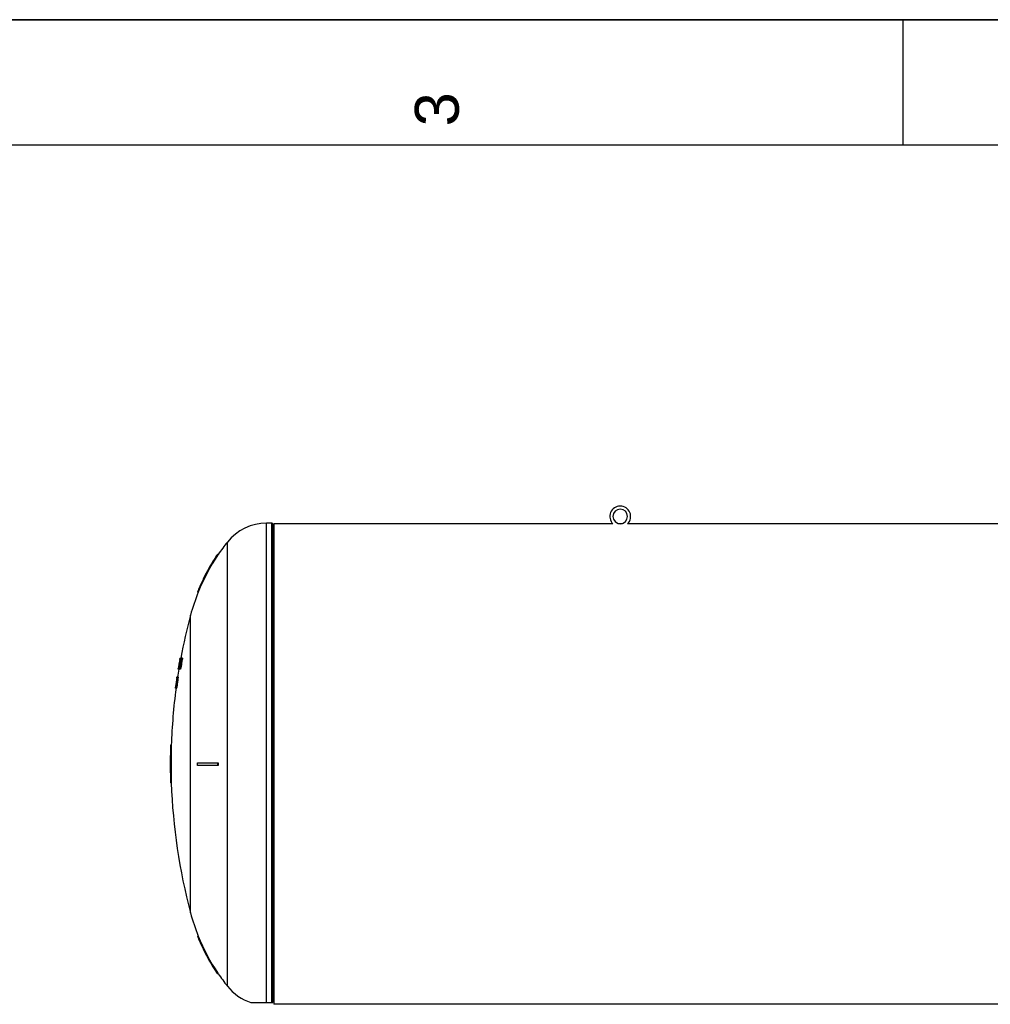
# Model space of a CAD drawing. Header units: millimetres. Extents: x 0 to 297, y 0 to 210.
# Tile 11 of 23: x 78 to 155, y 132 to 210. Entities that reach past the tile are written whole.
import ezdxf

# ---------------------------------------------------------------- set-up
doc = ezdxf.new("R2010")
doc.units = ezdxf.units.MM
doc.header["$LTSCALE"] = 16.335
doc.layers.get('0').update_dxf_attribs({"linetype": 'CONTINUOUS'})
doc.layers.add('AXES_REF', color=7, linetype='CONTINUOUS')
doc.layers.add('SURFACES', color=7, linetype='CONTINUOUS')
doc.styles.add('TEXTSTYLE_2', font='arial.ttf')

# ---------------------------------------------------------------- blocks, each defined once
blk = doc.blocks.new('MARGEA4_BL0', base_point=(148.514, 105.014))
at = {"color": 7, "linetype": 'Continuous'}
for p, q in [((297.014, 210.014), (0.014, 210.014)), ((148.514, 210.014), (148.514, 200.014)), ((287.014, 200.014), (10.014, 200.014))]:
    blk.add_line(p, q, dxfattribs=at)
at = {"color": 5, "linetype": 'Continuous', "style": 'TEXTSTYLE_2', "oblique": 0.00002}
blk.add_text('3', height=3.5, rotation=90, dxfattribs=at).set_placement((113.139, 201.514))

msp = doc.modelspace()

# ---------------------------------------------------------------- linework, layer by layer
at = {"color": 7, "linetype": 'Continuous'}
for p, q in [((0, 210), (297, 210)), ((98.332, 131.705), (98.332, 169.785)), ((125.852, 169.845), (125.821, 169.845)), ((125.889, 169.845), (125.852, 169.845)), ((125.936, 169.845), (125.889, 169.845)), ((126.15, 169.845), (126.113, 169.845)), ((126.181, 169.845), (126.15, 169.845)), ((93.902, 167.405), (93.886, 167.381)), ((93.902, 167.405), (93.886, 167.381)), ((93.975, 167.405), (93.902, 167.405)), ((93.952, 167.372), (93.975, 167.405)), ((93.953, 167.372), (93.975, 167.405)), ((92.324, 164.427), (92.315, 164.405)), ((92.324, 164.427), (92.315, 164.405)), ((92.38, 164.405), (92.315, 164.405)), ((90.819, 158.504), (90.809, 158.447)), ((90.829, 158.562), (90.819, 158.504)), ((90.837, 158.487), (90.823, 158.418)), ((90.85, 158.638), (90.837, 158.562)), ((90.847, 158.562), (90.837, 158.562)), ((90.851, 158.556), (90.837, 158.487)), ((90.847, 158.657), (90.85, 158.677)), ((90.851, 158.556), (90.847, 158.535)), ((90.862, 158.715), (90.85, 158.638)), ((90.85, 158.677), (90.854, 158.705)), ((90.863, 158.638), (90.85, 158.638)), ((90.862, 158.715), (90.851, 158.643)), ((90.866, 158.627), (90.851, 158.556)), ((90.852, 158.689), (90.856, 158.715)), ((90.856, 158.715), (90.858, 158.728)), ((90.867, 158.753), (90.862, 158.715)), ((90.88, 158.715), (90.862, 158.715)), ((90.884, 158.523), (90.863, 158.523)), ((90.882, 158.699), (90.866, 158.627)), ((90.882, 158.699), (90.866, 158.627)), ((90.869, 158.772), (90.867, 158.753)), ((90.888, 158.753), (90.867, 158.753)), ((90.87, 158.791), (90.868, 158.772)), ((90.892, 158.772), (90.869, 158.772)), ((90.876, 158.83), (90.87, 158.791)), ((90.896, 158.791), (90.87, 158.791)), ((90.887, 158.887), (90.876, 158.83)), ((90.905, 158.83), (90.876, 158.83)), ((90.898, 158.772), (90.882, 158.699)), ((90.883, 158.638), (90.901, 158.725)), ((90.886, 158.746), (90.892, 158.772)), ((90.886, 158.746), (90.892, 158.772)), ((90.92, 158.887), (90.887, 158.887)), ((90.887, 158.659), (90.901, 158.725)), ((90.902, 158.699), (90.889, 158.638)), ((90.889, 158.638), (90.904, 158.638)), ((90.892, 158.523), (90.891, 158.523)), ((90.904, 158.983), (90.894, 158.926)), ((90.92, 158.926), (90.894, 158.926)), ((90.91, 158.83), (90.898, 158.772)), ((90.912, 158.772), (90.898, 158.772)), ((90.955, 158.523), (90.9, 158.523)), ((90.901, 158.725), (90.92, 158.811)), ((90.901, 158.725), (90.912, 158.772)), ((90.917, 158.766), (90.902, 158.699)), ((90.912, 159.021), (90.904, 158.983)), ((90.914, 159.002), (90.904, 158.945)), ((90.924, 158.906), (90.91, 158.83)), ((90.924, 158.83), (90.91, 158.83)), ((90.924, 159.104), (90.911, 159.034)), ((90.912, 159.024), (90.912, 159.021)), ((90.924, 159.002), (90.912, 158.945)), ((90.927, 158.945), (90.912, 158.945)), ((90.912, 158.772), (90.92, 158.811)), ((90.923, 159.053), (90.914, 159.002)), ((90.915, 159.047), (90.925, 159.098)), ((90.925, 158.806), (90.917, 158.766)), ((90.92, 158.811), (90.939, 158.897)), ((90.92, 158.811), (90.928, 158.846)), ((90.92, 158.638), (90.968, 158.638)), ((90.927, 159.079), (90.923, 159.053)), ((90.93, 159.139), (90.924, 159.104)), ((90.932, 159.04), (90.924, 159.002)), ((90.941, 159.002), (90.924, 159.002)), ((90.941, 158.906), (90.924, 158.906)), ((90.934, 158.845), (90.925, 158.806)), ((90.932, 159.107), (90.927, 159.079)), ((90.94, 159.079), (90.927, 159.079)), ((90.928, 158.846), (90.939, 158.897)), ((90.929, 159.047), (90.94, 159.098)), ((90.932, 159.149), (90.93, 159.139)), ((90.944, 159.021), (90.931, 158.945)), ((90.95, 158.945), (90.931, 158.945)), ((90.937, 159.136), (90.932, 159.107)), ((90.933, 159.044), (90.932, 159.04)), ((90.941, 159.04), (90.932, 159.04)), ((90.939, 159.06), (90.933, 159.044)), ((90.942, 158.881), (90.934, 158.845)), ((90.936, 159.002), (90.941, 159.04)), ((90.939, 159.155), (90.937, 159.139)), ((90.937, 159.139), (90.937, 159.136)), ((90.949, 159.136), (90.937, 159.136)), ((90.938, 159.155), (90.957, 159.155)), ((90.941, 159.06), (90.939, 159.06)), ((90.939, 158.897), (90.958, 158.983)), ((90.939, 158.897), (90.95, 158.945)), ((90.94, 159.098), (90.949, 159.136)), ((90.941, 159.056), (90.941, 159.06)), ((90.941, 159.04), (90.941, 159.056)), ((90.956, 158.942), (90.942, 158.881)), ((90.956, 159.098), (90.944, 159.021)), ((90.967, 159.021), (90.944, 159.021)), ((90.949, 159.136), (90.956, 159.152)), ((90.949, 159.136), (90.952, 159.143)), ((90.95, 158.945), (90.958, 158.983)), ((90.955, 158.543), (90.965, 158.619)), ((90.96, 159.136), (90.956, 159.098)), ((90.985, 159.098), (90.956, 159.098)), ((90.97, 159.002), (90.956, 158.942)), ((90.963, 158.677), (90.957, 158.677)), ((90.958, 158.983), (90.978, 159.069)), ((90.958, 158.983), (90.966, 159.017)), ((90.959, 159.155), (90.96, 159.139)), ((90.995, 159.155), (90.959, 159.155)), ((90.96, 159.139), (90.96, 159.136)), ((90.998, 159.136), (90.96, 159.136)), ((90.974, 158.619), (90.962, 158.543)), ((91.023, 158.543), (90.962, 158.543)), ((90.964, 158.673), (90.963, 158.677)), ((90.968, 158.657), (90.964, 158.673)), ((90.965, 158.619), (90.968, 158.657)), ((90.966, 159.017), (90.978, 159.069)), ((90.971, 158.753), (90.976, 158.753)), ((90.981, 158.677), (90.974, 158.619)), ((91.035, 158.619), (90.974, 158.619)), ((90.976, 158.753), (90.991, 158.791)), ((90.976, 158.753), (90.984, 158.772)), ((90.978, 159.069), (90.998, 159.155)), ((90.978, 159.069), (90.987, 159.106)), ((90.988, 158.744), (90.981, 158.715)), ((90.981, 158.715), (90.981, 158.702)), ((91.042, 158.715), (90.981, 158.715)), ((90.981, 158.702), (90.981, 158.677)), ((91.042, 158.677), (90.981, 158.677)), ((90.984, 158.772), (90.989, 158.785)), ((90.987, 159.106), (90.996, 159.145)), ((90.987, 158.945), (90.997, 158.996)), ((90.988, 158.945), (90.987, 158.945)), ((90.996, 158.772), (90.988, 158.744)), ((90.991, 158.791), (91.001, 158.83)), ((91.006, 159.002), (90.993, 158.945)), ((91.025, 158.945), (90.993, 158.945)), ((91.01, 158.83), (90.996, 158.772)), ((91.058, 158.772), (90.996, 158.772)), ((90.997, 158.996), (91.002, 159.021)), ((91.001, 158.83), (91.018, 158.906)), ((91.002, 159.021), (91.008, 159.047)), ((91.004, 159.155), (91.11, 159.155)), ((91.017, 159.04), (91.006, 159.002)), ((91.035, 159.002), (91.006, 159.002)), ((91.008, 159.047), (91.021, 159.098)), ((91.025, 158.906), (91.01, 158.83)), ((91.071, 158.83), (91.01, 158.83)), ((91.027, 159.06), (91.017, 159.04)), ((91.032, 159.04), (91.017, 159.04)), ((91.021, 159.098), (91.033, 159.136)), ((91.035, 158.619), (91.023, 158.543)), ((91.025, 158.945), (91.032, 159.002)), ((91.086, 158.906), (91.025, 158.906)), ((91.032, 159.06), (91.027, 159.06)), ((91.032, 159.056), (91.032, 159.06)), ((91.035, 159.04), (91.032, 159.056)), ((91.032, 159.002), (91.035, 159.04)), ((91.044, 159.021), (91.032, 158.945)), ((91.093, 158.945), (91.032, 158.945)), ((91.033, 159.136), (91.044, 159.152)), ((91.042, 158.677), (91.035, 158.619)), ((91.05, 158.744), (91.042, 158.715)), ((91.042, 158.715), (91.042, 158.677)), ((91.053, 159.098), (91.044, 159.021)), ((91.106, 159.021), (91.044, 159.021)), ((91.048, 159.155), (91.053, 159.139)), ((91.048, 159.155), (91.05, 159.149)), ((91.05, 159.149), (91.052, 159.143)), ((91.058, 158.772), (91.05, 158.744)), ((91.052, 159.143), (91.054, 159.136)), ((91.054, 159.136), (91.053, 159.098)), ((91.114, 159.098), (91.053, 159.098)), ((91.116, 159.136), (91.054, 159.136)), ((91.071, 158.83), (91.058, 158.772)), ((91.086, 158.906), (91.071, 158.83)), ((91.106, 159.021), (91.093, 158.945)), ((91.114, 159.098), (91.106, 159.021)), ((91.116, 159.136), (91.114, 159.098)), ((90.778, 158.274), (90.775, 158.258)), ((90.782, 158.3), (90.778, 158.274)), ((90.78, 158.274), (90.785, 158.303)), ((90.783, 158.265), (90.78, 158.255)), ((90.84, 158.255), (90.78, 158.255)), ((90.789, 158.338), (90.782, 158.3)), ((90.785, 158.274), (90.783, 158.265)), ((90.785, 158.303), (90.789, 158.332)), ((90.79, 158.3), (90.785, 158.274)), ((90.792, 158.274), (90.785, 158.274)), ((90.789, 158.332), (90.798, 158.386)), ((90.789, 158.332), (90.798, 158.386)), ((90.795, 158.377), (90.789, 158.338)), ((90.793, 158.313), (90.79, 158.3)), ((90.798, 158.338), (90.793, 158.313)), ((90.8, 158.389), (90.797, 158.37)), ((90.807, 158.389), (90.798, 158.338)), ((90.809, 158.447), (90.8, 158.389)), ((90.816, 158.44), (90.807, 158.389)), ((90.823, 158.418), (90.809, 158.351)), ((90.809, 158.351), (90.855, 158.351)), ((90.821, 158.466), (90.816, 158.44)), ((90.828, 158.466), (90.821, 158.466)), ((90.881, 158.255), (90.845, 158.255)), ((90.881, 158.274), (90.882, 158.313)), ((90.883, 158.255), (90.881, 158.274)), ((90.882, 158.313), (90.885, 158.351)), ((90.885, 158.351), (90.891, 158.399)), ((90.891, 158.399), (90.892, 158.408)), ((90.892, 158.408), (90.899, 158.456)), ((90.902, 158.274), (90.893, 158.255)), ((90.954, 158.255), (90.893, 158.255)), ((90.898, 158.389), (90.897, 158.37)), ((90.897, 158.37), (90.899, 158.354)), ((90.924, 158.37), (90.897, 158.37)), ((90.902, 158.428), (90.898, 158.389)), ((90.924, 158.389), (90.898, 158.389)), ((90.899, 158.456), (90.901, 158.466)), ((90.899, 158.354), (90.9, 158.351)), ((90.9, 158.351), (90.908, 158.351)), ((90.907, 158.466), (90.902, 158.428)), ((90.933, 158.428), (90.902, 158.428)), ((90.914, 158.313), (90.902, 158.274)), ((90.963, 158.274), (90.902, 158.274)), ((90.941, 158.466), (90.907, 158.466)), ((90.908, 158.351), (90.918, 158.37)), ((90.925, 158.351), (90.914, 158.313)), ((90.975, 158.313), (90.914, 158.313)), ((90.918, 158.37), (90.924, 158.389)), ((90.924, 158.389), (90.933, 158.428)), ((90.937, 158.408), (90.925, 158.351)), ((90.986, 158.351), (90.925, 158.351)), ((90.933, 158.428), (90.941, 158.466)), ((90.949, 158.466), (90.937, 158.408)), ((90.998, 158.408), (90.937, 158.408)), ((91.01, 158.466), (90.949, 158.466)), ((90.963, 158.274), (90.954, 158.255)), ((90.975, 158.313), (90.963, 158.274)), ((90.986, 158.351), (90.975, 158.313)), ((90.998, 158.408), (90.986, 158.351)), ((91.01, 158.466), (90.998, 158.408)), ((90.574, 156.908), (90.566, 156.857)), ((90.576, 156.924), (90.574, 156.908)), ((90.58, 156.908), (90.576, 156.87)), ((90.589, 156.985), (90.58, 156.908)), ((90.586, 156.908), (90.58, 156.908)), ((90.598, 156.966), (90.587, 156.889)), ((90.594, 157.023), (90.589, 156.985)), ((90.604, 157.1), (90.594, 157.023)), ((90.604, 157.023), (90.594, 157.023)), ((90.607, 157.023), (90.598, 156.966)), ((90.605, 156.966), (90.598, 156.966)), ((90.603, 156.908), (90.6, 156.87)), ((90.611, 156.985), (90.603, 156.908)), ((90.615, 156.908), (90.603, 156.908)), ((90.61, 157.138), (90.604, 157.1)), ((90.616, 157.087), (90.607, 157.023)), ((90.607, 156.87), (90.615, 156.908)), ((90.625, 157.138), (90.61, 157.138)), ((90.616, 157.023), (90.611, 156.985)), ((90.621, 157.119), (90.616, 157.087)), ((90.626, 157.1), (90.616, 157.023)), ((90.634, 157.023), (90.616, 157.023)), ((90.63, 156.966), (90.617, 156.889)), ((90.631, 157.138), (90.626, 157.1)), ((90.64, 157.349), (90.629, 157.272)), ((90.64, 157.272), (90.629, 157.272)), ((90.638, 157.023), (90.63, 156.966)), ((90.69, 156.966), (90.63, 156.966)), ((90.651, 157.138), (90.631, 157.138)), ((90.648, 157.087), (90.638, 157.023)), ((90.699, 157.023), (90.638, 157.023)), ((90.646, 157.387), (90.64, 157.349)), ((90.652, 157.339), (90.645, 157.291)), ((90.658, 157.464), (90.646, 157.387)), ((90.656, 157.387), (90.646, 157.387)), ((90.653, 157.119), (90.648, 157.087)), ((90.662, 157.349), (90.65, 157.272)), ((90.67, 157.272), (90.65, 157.272)), ((90.659, 157.387), (90.652, 157.339)), ((90.713, 157.119), (90.653, 157.119)), ((90.658, 157.502), (90.656, 157.486)), ((90.662, 157.528), (90.658, 157.502)), ((90.664, 157.502), (90.658, 157.464)), ((90.667, 157.445), (90.659, 157.387)), ((90.669, 157.579), (90.662, 157.528)), ((90.668, 157.387), (90.662, 157.349)), ((90.671, 157.54), (90.664, 157.502)), ((90.671, 157.502), (90.664, 157.502)), ((90.673, 157.496), (90.667, 157.445)), ((90.674, 157.445), (90.667, 157.445)), ((90.681, 157.464), (90.668, 157.387)), ((90.686, 157.387), (90.668, 157.387)), ((90.673, 157.607), (90.669, 157.579)), ((90.672, 157.544), (90.671, 157.54)), ((90.676, 157.56), (90.672, 157.544)), ((90.677, 157.636), (90.673, 157.607)), ((90.673, 157.569), (90.675, 157.579)), ((90.677, 157.521), (90.673, 157.496)), ((90.675, 157.579), (90.68, 157.607)), ((90.678, 157.639), (90.677, 157.636)), ((90.685, 157.636), (90.677, 157.636)), ((90.684, 157.579), (90.677, 157.521)), ((90.686, 157.521), (90.677, 157.521)), ((90.69, 157.387), (90.677, 157.291)), ((90.738, 157.291), (90.677, 157.291)), ((90.68, 157.655), (90.678, 157.639)), ((90.69, 156.966), (90.678, 156.889)), ((90.68, 157.655), (90.709, 157.655)), ((90.68, 157.607), (90.683, 157.627)), ((90.688, 157.502), (90.681, 157.464)), ((90.687, 157.607), (90.684, 157.579)), ((90.703, 157.579), (90.684, 157.579)), ((90.69, 157.636), (90.687, 157.607)), ((90.695, 157.54), (90.688, 157.502)), ((90.7, 157.502), (90.688, 157.502)), ((90.69, 157.655), (90.69, 157.639)), ((90.69, 157.652), (90.69, 157.655)), ((90.69, 157.639), (90.69, 157.636)), ((90.709, 157.636), (90.69, 157.636)), ((90.698, 157.445), (90.69, 157.387)), ((90.751, 157.387), (90.69, 157.387)), ((90.699, 157.023), (90.69, 156.966)), ((90.692, 157.55), (90.697, 157.579)), ((90.696, 157.543), (90.695, 157.54)), ((90.703, 157.54), (90.695, 157.54)), ((90.702, 157.56), (90.696, 157.543)), ((90.702, 157.56), (90.696, 157.543)), ((90.697, 157.579), (90.703, 157.607)), ((90.708, 157.521), (90.698, 157.445)), ((90.759, 157.445), (90.698, 157.445)), ((90.709, 157.087), (90.699, 157.023)), ((90.7, 157.502), (90.703, 157.54)), ((90.702, 157.556), (90.702, 157.56)), ((90.703, 157.54), (90.702, 157.556)), ((90.703, 157.607), (90.709, 157.636)), ((90.714, 157.579), (90.708, 157.521)), ((90.768, 157.521), (90.708, 157.521)), ((90.713, 157.119), (90.709, 157.087)), ((90.716, 157.607), (90.714, 157.579)), ((90.774, 157.579), (90.714, 157.579)), ((90.716, 157.655), (90.718, 157.636)), ((90.716, 157.655), (90.717, 157.649)), ((90.777, 157.655), (90.716, 157.655)), ((90.718, 157.636), (90.716, 157.607)), ((90.717, 157.649), (90.718, 157.643)), ((90.718, 157.643), (90.718, 157.636)), ((90.779, 157.636), (90.718, 157.636)), ((90.744, 157.339), (90.738, 157.291)), ((90.751, 157.387), (90.744, 157.339)), ((90.759, 157.445), (90.751, 157.387)), ((90.768, 157.521), (90.759, 157.445)), ((90.774, 157.579), (90.768, 157.521)), ((90.777, 157.607), (90.774, 157.579)), ((90.777, 157.655), (90.779, 157.636)), ((90.777, 157.655), (90.778, 157.649)), ((90.779, 157.636), (90.777, 157.607)), ((90.778, 157.649), (90.778, 157.643)), ((90.778, 157.643), (90.779, 157.636)), ((90.552, 156.758), (90.551, 156.755)), ((90.649, 156.755), (90.551, 156.755)), ((90.554, 156.774), (90.552, 156.758)), ((90.559, 156.803), (90.554, 156.774)), ((90.562, 156.774), (90.554, 156.774)), ((90.563, 156.832), (90.559, 156.803)), ((90.563, 156.832), (90.561, 156.822)), ((90.562, 156.774), (90.565, 156.803)), ((90.563, 156.758), (90.562, 156.755)), ((90.566, 156.857), (90.563, 156.832)), ((90.575, 156.832), (90.563, 156.832)), ((90.567, 156.774), (90.563, 156.758)), ((90.565, 156.803), (90.568, 156.832)), ((90.572, 156.803), (90.567, 156.774)), ((90.588, 156.774), (90.567, 156.774)), ((90.577, 156.832), (90.572, 156.803)), ((90.576, 156.87), (90.575, 156.854)), ((90.575, 156.854), (90.575, 156.851)), ((90.577, 156.832), (90.576, 156.822)), ((90.582, 156.861), (90.577, 156.832)), ((90.59, 156.832), (90.577, 156.832)), ((90.587, 156.889), (90.582, 156.861)), ((90.586, 156.774), (90.588, 156.803)), ((90.601, 156.889), (90.587, 156.889)), ((90.588, 156.803), (90.59, 156.832)), ((90.589, 156.758), (90.588, 156.755)), ((90.589, 156.758), (90.588, 156.755)), ((90.595, 156.774), (90.589, 156.758)), ((90.59, 156.832), (90.595, 156.88)), ((90.601, 156.803), (90.595, 156.774)), ((90.656, 156.774), (90.595, 156.774)), ((90.6, 156.87), (90.601, 156.854)), ((90.607, 156.87), (90.6, 156.87)), ((90.601, 156.851), (90.606, 156.867)), ((90.601, 156.854), (90.601, 156.851)), ((90.607, 156.832), (90.601, 156.803)), ((90.607, 156.832), (90.605, 156.822)), ((90.606, 156.867), (90.607, 156.87)), ((90.612, 156.861), (90.607, 156.832)), ((90.668, 156.832), (90.607, 156.832)), ((90.617, 156.889), (90.612, 156.861)), ((90.678, 156.889), (90.617, 156.889)), ((90.656, 156.774), (90.649, 156.755)), ((90.651, 156.762), (90.649, 156.755)), ((90.653, 156.768), (90.651, 156.762)), ((90.656, 156.774), (90.653, 156.768)), ((90.662, 156.803), (90.656, 156.774)), ((90.668, 156.832), (90.662, 156.803)), ((90.673, 156.861), (90.668, 156.832)), ((90.678, 156.889), (90.673, 156.861)), ((90.236, 152.205), (90.176, 152.205)), ((90.152, 150.805), (90.236, 150.805)), ((92.315, 150.805), (93.975, 150.805)), ((90.236, 150.605), (90.152, 150.605)), ((93.975, 150.605), (92.315, 150.605)), ((90.236, 149.205), (90.176, 149.205)), ((92.315, 137.005), (92.325, 136.982)), ((92.315, 137.005), (92.324, 136.982)), ((92.38, 137.005), (92.315, 137.005)), ((93.886, 134.03), (93.902, 134.005)), ((93.886, 134.029), (93.902, 134.005)), ((93.975, 134.005), (93.902, 134.005)), ((93.975, 134.005), (93.952, 134.038)), ((93.975, 134.005), (93.953, 134.039)), ((96.583, 131.705), (98.332, 131.705))]:
    msp.add_line(p, q, dxfattribs=at)
at = {"color": 9, "linetype": 'Continuous'}
for p, q in [((97.832, 131.705), (97.832, 169.905)), ((98.232, 131.705), (98.232, 169.905))]:
    msp.add_line(p, q, dxfattribs=at)
at = {"color": 7, "linetype": 'Continuous'}
for points in [[(126.113, 169.845), (126.067, 169.845), (126.041, 169.844), (126.015, 169.844), (125.988, 169.844), (125.962, 169.844), (125.936, 169.845)], [(90.952, 159.143), (90.954, 159.149), (90.956, 159.152)]]:
    msp.add_lwpolyline(points, dxfattribs=at)
for centre, radius, start, end in [((126.001, 170.434), 0.83, 314.77246, 225.22754), ((126.001, 170.434), 0.58, 270.06314, 269.93686), ((98.232, 169.805), 0.1, 358.60367, 90), ((98.432, 169.8), 0.1, 178.60367, 252.02849), ((107.265, 158.417), 16.044, 146.07258, 158.0853), ((107.225, 158.438), 16.06, 146.1611, 147.81971), ((107.224, 158.439), 16.058, 150.19494, 151.8647), ((107.22, 158.441), 16.054, 150.00226, 150.19485), ((107.229, 158.436), 16.064, 148.33776, 150.00211), ((107.232, 158.434), 16.067, 147.8196, 148.33783), ((107.224, 158.439), 16.058, 152.38062, 154.05219), ((107.225, 158.438), 16.06, 151.8647, 152.38062), ((107.225, 158.438), 16.06, 156.41966, 158.10551), ((107.232, 158.435), 16.068, 155.91256, 156.41979), ((107.229, 158.436), 16.064, 154.2322, 155.91263), ((107.22, 158.441), 16.054, 154.05228, 154.23204), ((136.212, 150.705), 46.049, 170.17682, 170.2977), ((136.212, 150.705), 46.058, 169.99877, 170.17861), ((136.212, 150.705), 45.996, 170.21384, 170.55254), ((136.212, 150.705), 45.99, 170.21254, 170.55129), ((136.212, 150.705), 46.018, 170.07325, 170.21845), ((136.212, 150.705), 46.058, 169.71895, 169.76737), ((136.212, 150.705), 45.98, 170.06492, 170.21024), ((136.212, 150.705), 45.996, 169.60814, 170.06858), ((136.212, 150.705), 45.99, 169.41267, 170.06725), ((136.212, 150.705), 46.024, 169.68715, 169.73561), ((136.212, 150.705), 45.931, 170.17543, 170.27239), ((136.212, 150.705), 45.923, 170.17389, 170.27086), ((136.212, 150.705), 45.951, 169.91315, 170.01014), ((136.212, 150.705), 45.863, 170.16087, 170.25797), ((136.212, 150.705), 45.932, 169.66625, 169.71481), ((136.212, 150.705), 45.925, 169.66464, 169.7132), ((136.212, 150.705), 45.865, 169.65093, 169.69956), ((92.142, 159.468), 1.079, 196.84518, 197.91045), ((136.212, 150.705), 46.046, 170.44197, 170.56276), ((136.212, 150.705), 46.024, 170.43741, 170.55826), ((136.212, 150.705), 46.053, 171.80192, 171.97037), ((136.212, 150.705), 46.04, 171.77543, 171.99207), ((136.212, 150.705), 46.032, 171.7981, 171.96663), ((136.212, 150.705), 46.008, 171.76971, 171.98651), ((136.212, 150.705), 45.948, 171.75888, 171.97596), ((136.212, 150.705), 46.06, 178.13376, 179.87561), ((136.212, 150.705), 46, 178.13132, 179.87544), ((136.212, 150.705), 46.036, 179.87554, 180.12446), ((136.212, 150.705), 45.976, 179.87538, 180.12462), ((118.652, 150.705), 24.678, 179.76783, 180.23217), ((136.212, 150.705), 46.06, 180.12439, 181.86624), ((136.212, 150.705), 46, 180.12456, 181.86868), ((107.225, 142.973), 16.06, 201.90054, 203.58033), ((107.265, 142.993), 16.044, 201.9147, 213.92742), ((107.232, 142.976), 16.068, 203.58021, 204.08746), ((107.229, 142.974), 16.064, 204.08739, 205.76774), ((107.22, 142.97), 16.054, 205.76789, 205.94766), ((107.224, 142.972), 16.058, 205.94775, 207.61937), ((107.225, 142.972), 16.06, 207.61937, 208.13535), ((107.224, 142.972), 16.058, 208.13535, 209.80495), ((107.22, 142.97), 16.054, 209.80504, 209.99763), ((107.229, 142.975), 16.064, 209.99778, 211.66231), ((107.232, 142.976), 16.067, 211.66224, 212.18035), ((107.225, 142.972), 16.06, 212.18023, 213.83892)]:
    msp.add_arc(centre, radius, start, end, dxfattribs=at)
for points in [[(92.315, 150.605), (92.315, 150.672), (92.315, 150.739), (92.316, 150.805)], [(93.902, 150.805), (93.902, 150.739), (93.902, 150.672), (93.903, 150.605)]]:
    msp.add_open_spline(points, degree=3, dxfattribs=at)
at = {"layer": 'AXES_REF', "color": 7, "linetype": 'Continuous'}
for p, q in [((98.232, 169.905), (97.832, 169.905)), ((98.401, 169.845), (98.401, 131.565)), ((125.416, 169.845), (98.401, 169.845)), ((171.856, 169.845), (126.585, 169.845)), ((200.041, 131.565), (98.401, 131.565))]:
    msp.add_line(p, q, dxfattribs=at)
at = {"layer": 'AXES_REF', "color": 9, "linetype": 'Continuous'}
for p, q in [((94.7, 133.016), (94.7, 168.394)), ((91.766, 138.848), (91.766, 162.562))]:
    msp.add_line(p, q, dxfattribs=at)
at = {"layer": 'AXES_REF', "color": 7, "linetype": 'Continuous'}
for centre, radius, start, end in [((97.832, 165.905), 4, 90, 141.51892), ((107.225, 158.438), 16, 141.51892, 145.91362), ((107.225, 158.438), 16, 158.10282, 165.06256), ((136.212, 150.705), 46, 165.06256, 169.41484), ((136.212, 150.705), 46, 170.55323, 171.31463), ((136.212, 150.705), 46, 172.44607, 178.13133), ((136.212, 150.705), 46, 181.86867, 194.93744), ((107.225, 142.972), 16, 194.93744, 201.89718), ((107.225, 142.972), 16, 214.08638, 218.48108), ((97.832, 135.505), 4, 218.48108, 251.80513)]:
    msp.add_arc(centre, radius, start, end, dxfattribs=at)
at = {"layer": 'SURFACES', "color": 7, "linetype": 'Continuous'}
for start, end in [(170.51691, 170.52947), (179.87561, 180.12488)]:
    msp.add_arc((136.212, 150.705), 46.06, start, end, dxfattribs=at)

# ---------------------------------------------------------------- block references
at = {"color": 2, "linetype": 'Continuous'}
msp.add_blockref('MARGEA4_BL0', (148.514, 105.014), dxfattribs=at)

doc.saveas('drawing.dxf')
